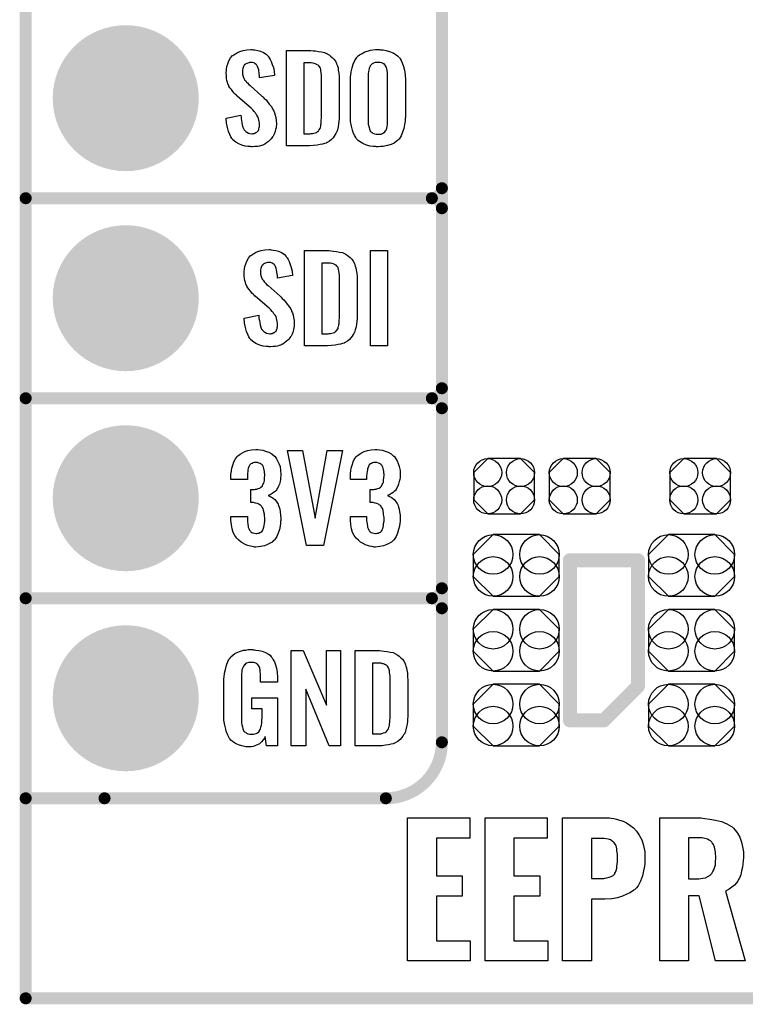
# Model space of a CAD drawing. Extents: x -0.07 to 0.95, y -0.15 to 1.54.
# Tile 1 of 13: x -0.05 to 0.31, y -0.15 to 0.34. Entities that reach past the tile are written whole.
import ezdxf

# ---------------------------------------------------------------- set-up
doc = ezdxf.new("R2010")
doc.units = 0
doc.layers.get('0').update_dxf_attribs({"linetype": 'CONTINUOUS'})
for name, color, linetype in [('gko', 6, 'CONTINUOUS'), ('gto', 2, 'CONTINUOUS'), ('gts', 1, 'CONTINUOUS')]:
    doc.layers.add(name, color=color, linetype=linetype)

# ---------------------------------------------------------------- blocks, each defined once
blk = doc.blocks.new('D32')
at = {"const_width": 0.003}
blk.add_lwpolyline([(-0.0015, 0, 1), (0.0015, 0, 1)], format="xyb", close=True, dxfattribs=at)
blk = doc.blocks.new('D63')
at = {"const_width": 0.0035}
blk.add_lwpolyline([(-0.00175, 0, 1), (0.00175, 0, 1)], format="xyb", close=True, dxfattribs=at)
blk = doc.blocks.new('D65')
blk.add_lwpolyline([(-0.0152, 0.0068), (-0.0152, -0.0068), (-0.0082, -0.0138), (0.0082, -0.0138), (0.0152, -0.0068), (0.0152, 0.0068), (0.0082, 0.0138), (-0.0082, 0.0138)], close=True)
for centre in [(-0.0082, 0.0068), (0.0082, 0.0068), (-0.0082, -0.0068), (0.0082, -0.0068)]:
    blk.add_circle(centre, 0.007)
blk = doc.blocks.new('D71')
blk.add_lwpolyline([(0.0116, 0.0154), (-0.0116, 0.0154), (-0.0215, 0.0055), (-0.0215, -0.0055), (-0.0116, -0.0154), (0.0116, -0.0154), (0.0215, -0.0055), (0.0215, 0.0055)], close=True)
for centre in [(-0.0116, 0.0055), (0.0116, 0.0055), (-0.0116, -0.0055), (0.0116, -0.0055)]:
    blk.add_circle(centre, 0.0099)
blk = doc.blocks.new('D37')
at = {"const_width": 0.0365}
blk.add_lwpolyline([(-0.01825, 0, 1), (0.01825, 0, 1)], format="xyb", close=True, dxfattribs=at)

msp = doc.modelspace()

# ---------------------------------------------------------------- linework, layer by layer
at = {"layer": 'gko', "color": 6, "const_width": 0.006}
for points in [[(-0.05, -0.15), (-0.05, 1.45)], [(-0.05, -0.15), (0.85, -0.15)]]:
    msp.add_lwpolyline(points, dxfattribs=at)
at = {"layer": 'gto', "color": 2}
for points, const_width in [([(0.158, -0.022), (0.158, 0.722)], 0.006), ([(0.158, 0.255), (0.158, 0.345)], 0.006), ([(-0.05, 0.25), (0.153, 0.25)], 0.006), ([(-0.05, 0.25), (0.153, 0.25)], 0.006), ([(0.153, 0.25), (0.153, 0.25)], 0.006), ([(0.153, 0.25), (0.153, 0.25)], 0.006), ([(0.158, 0.245), (0.158, 0.245)], 0.006), ([(0.158, 0.245), (0.158, 0.245)], 0.006), ([(0.158, 0.245), (0.158, 0.245)], 0.006), ([(0.158, 0.245), (0.158, 0.245)], 0.006), ([(0.158, 0.155), (0.158, 0.245)], 0.006), ([(-0.05, 0.15), (0.153, 0.15)], 0.006), ([(-0.05, 0.15), (0.153, 0.15)], 0.006), ([(0.153, 0.15), (0.153, 0.15)], 0.006), ([(0.153, 0.15), (0.153, 0.15)], 0.006), ([(0.158, 0.145), (0.158, 0.145)], 0.006), ([(0.158, 0.145), (0.158, 0.145)], 0.006), ([(0.158, 0.145), (0.158, 0.145)], 0.006), ([(0.158, 0.145), (0.158, 0.145)], 0.006), ([(0.158, 0.055), (0.158, 0.145)], 0.006), ([(0.222, 0.069), (0.256, 0.069)], 0.007), ([(0.222, -0.011), (0.222, 0.069)], 0.007), ([(0.256, 0.006), (0.256, 0.069)], 0.007), ([(-0.05, 0.05), (0.153, 0.05)], 0.006), ([(-0.05, 0.05), (0.153, 0.05)], 0.006), ([(0.153, 0.05), (0.153, 0.05)], 0.006), ([(0.153, 0.05), (0.153, 0.05)], 0.006), ([(0.158, 0.045), (0.158, 0.045)], 0.006), ([(0.158, 0.045), (0.158, 0.045)], 0.006), ([(0.158, 0.045), (0.158, 0.045)], 0.006), ([(0.158, 0.045), (0.158, 0.045)], 0.006), ([(0.239, -0.011), (0.256, 0.006)], 0.007), ([(0.222, -0.011), (0.239, -0.011)], 0.007), ([(-0.05, -0.05), (-0.0106, -0.05)], 0.006), ([(-0.05, -0.05), (0.13, -0.05)], 0.006), ([(0.13, -0.05), (0.13, -0.05)], 0.006), ([(0.13, -0.05), (0.13, -0.05)], 0.006)]:
    msp.add_lwpolyline(points, dxfattribs=dict(at, const_width=const_width))
for points in [[(0.0636, 0.3242), (0.0646, 0.3241), (0.066, 0.3239), (0.0674, 0.3235), (0.0689, 0.3228), (0.0702, 0.322), (0.0713, 0.3208), (0.0714, 0.3206), (0.0717, 0.3202), (0.0721, 0.3194), (0.0727, 0.3183), (0.0732, 0.3169), (0.0738, 0.3154), (0.0741, 0.3135), (0.0744, 0.3114), (0.0669, 0.3101), (0.0669, 0.3103), (0.0669, 0.3107), (0.0668, 0.3114), (0.0667, 0.3122), (0.0665, 0.3141), (0.0662, 0.315), (0.0659, 0.3158), (0.0659, 0.3159), (0.0657, 0.3161), (0.0655, 0.3165), (0.0652, 0.3168), (0.0647, 0.3172), (0.0642, 0.3176), (0.0634, 0.3178), (0.0626, 0.3179), (0.0623, 0.3179), (0.0619, 0.3178), (0.0615, 0.3177), (0.0605, 0.3174), (0.0599, 0.317), (0.0594, 0.3167), (0.0594, 0.3166), (0.0592, 0.3165), (0.0591, 0.3162), (0.0589, 0.3158), (0.0587, 0.3154), (0.0585, 0.3148), (0.0584, 0.3142), (0.0583, 0.3134), (0.0583, 0.3133), (0.0583, 0.313), (0.0584, 0.3126), (0.0584, 0.312), (0.0587, 0.3108), (0.0592, 0.3095), (0.0593, 0.3094), (0.0594, 0.3092), (0.0596, 0.309), (0.06, 0.3086), (0.0604, 0.308), (0.0609, 0.3076), (0.0615, 0.3069), (0.0622, 0.3063), (0.0681, 0.301), (0.0683, 0.3009), (0.0687, 0.3005), (0.0692, 0.2999), (0.0701, 0.2992), (0.0709, 0.2982), (0.0717, 0.2971), (0.0726, 0.296), (0.0733, 0.2948), (0.0734, 0.2946), (0.0736, 0.2943), (0.074, 0.2935), (0.0743, 0.2927), (0.0746, 0.2916), (0.075, 0.2903), (0.0752, 0.2888), (0.0753, 0.2872), (0.0753, 0.2871), (0.0753, 0.2867), (0.0752, 0.286), (0.0751, 0.2852), (0.0749, 0.2843), (0.0746, 0.2833), (0.0742, 0.2821), (0.0737, 0.2811), (0.0736, 0.281), (0.0734, 0.2807), (0.073, 0.2802), (0.0726, 0.2797), (0.072, 0.279), (0.0713, 0.2784), (0.0704, 0.2777), (0.0695, 0.2771), (0.0694, 0.277), (0.0691, 0.2769), (0.0685, 0.2766), (0.0678, 0.2764), (0.0668, 0.2761), (0.0658, 0.2759), (0.0646, 0.2758), (0.0633, 0.2757), (0.0627, 0.2757), (0.0623, 0.2758), (0.0617, 0.2758), (0.0611, 0.2759), (0.0597, 0.2761), (0.0581, 0.2765), (0.0565, 0.2772), (0.055, 0.278), (0.0536, 0.2792), (0.0535, 0.2794), (0.0531, 0.2798), (0.0526, 0.2807), (0.052, 0.2819), (0.0514, 0.2834), (0.0508, 0.2853), (0.0504, 0.2875), (0.0502, 0.29), (0.0576, 0.2915), (0.0576, 0.2914), (0.0576, 0.2913), (0.0577, 0.2907), (0.0577, 0.2899), (0.0579, 0.2889), (0.058, 0.2878), (0.0582, 0.2867), (0.0586, 0.2856), (0.059, 0.2846), (0.0591, 0.2845), (0.0592, 0.2842), (0.0595, 0.2838), (0.06, 0.2834), (0.0605, 0.283), (0.0613, 0.2826), (0.0621, 0.2823), (0.063, 0.2822), (0.0633, 0.2822), (0.0637, 0.2823), (0.0642, 0.2824), (0.0651, 0.2828), (0.0655, 0.2831), (0.0659, 0.2834), (0.066, 0.2835), (0.0661, 0.2836), (0.0663, 0.2839), (0.0665, 0.2843), (0.0666, 0.2847), (0.0667, 0.2853), (0.0669, 0.2859), (0.0669, 0.2867), (0.0669, 0.2868), (0.0669, 0.2871), (0.0668, 0.2877), (0.0667, 0.2883), (0.0664, 0.2899), (0.0661, 0.2907), (0.0656, 0.2915), (0.0655, 0.2916), (0.0654, 0.2919), (0.0651, 0.2922), (0.0647, 0.2928), (0.0642, 0.2934), (0.0635, 0.2942), (0.0627, 0.295), (0.0617, 0.2958), (0.0557, 0.301), (0.0556, 0.3011), (0.0553, 0.3015), (0.0548, 0.3019), (0.0542, 0.3026), (0.0535, 0.3033), (0.0528, 0.3043), (0.0521, 0.3052), (0.0516, 0.3061), (0.0515, 0.3062), (0.0514, 0.3066), (0.0511, 0.3071), (0.0509, 0.3079), (0.0506, 0.3088), (0.0504, 0.3099), (0.0503, 0.3112), (0.0502, 0.3126), (0.0502, 0.3127), (0.0502, 0.3129), (0.0502, 0.3131), (0.0503, 0.3135), (0.0504, 0.3145), (0.0506, 0.3158), (0.051, 0.3172), (0.0516, 0.3186), (0.0523, 0.3201), (0.0534, 0.3213), (0.0536, 0.3214), (0.0541, 0.3217), (0.0548, 0.3222), (0.0558, 0.3228), (0.0571, 0.3234), (0.0587, 0.3239), (0.0605, 0.3242), (0.0626, 0.3243), (0.0631, 0.3243), (0.0636, 0.3242)], [(0.0936, 0.3237), (0.0949, 0.3236), (0.0963, 0.3234), (0.0978, 0.3231), (0.0993, 0.3228), (0.1006, 0.3222), (0.1008, 0.3221), (0.1012, 0.3219), (0.1017, 0.3216), (0.1024, 0.321), (0.1032, 0.3203), (0.104, 0.3195), (0.1048, 0.3185), (0.1053, 0.3174), (0.1054, 0.3172), (0.1055, 0.3168), (0.1058, 0.3161), (0.1061, 0.3152), (0.1062, 0.314), (0.1065, 0.3125), (0.1066, 0.3108), (0.1067, 0.309), (0.1067, 0.2917), (0.1067, 0.2916), (0.1067, 0.2914), (0.1067, 0.2911), (0.1067, 0.2907), (0.1066, 0.2897), (0.1065, 0.2885), (0.1063, 0.2871), (0.1061, 0.2857), (0.1058, 0.2842), (0.1053, 0.2829), (0.1052, 0.2827), (0.105, 0.2823), (0.1047, 0.2818), (0.1042, 0.281), (0.1036, 0.2802), (0.1028, 0.2794), (0.1018, 0.2786), (0.1007, 0.2779), (0.1005, 0.2778), (0.1001, 0.2776), (0.0994, 0.2773), (0.0984, 0.2771), (0.0971, 0.2768), (0.0956, 0.2765), (0.0938, 0.2763), (0.0919, 0.2762), (0.0803, 0.2762), (0.0803, 0.3238), (0.0925, 0.3238), (0.0936, 0.3237)], [(0.1273, 0.3242), (0.1279, 0.3242), (0.1286, 0.3241), (0.1302, 0.3239), (0.1319, 0.3234), (0.1336, 0.3227), (0.1352, 0.3217), (0.1359, 0.3211), (0.1366, 0.3204), (0.1368, 0.3203), (0.1371, 0.3197), (0.1376, 0.3188), (0.1382, 0.3176), (0.1388, 0.3159), (0.1394, 0.314), (0.1397, 0.3117), (0.1398, 0.309), (0.1398, 0.2911), (0.1398, 0.291), (0.1398, 0.2907), (0.1398, 0.2904), (0.1397, 0.2899), (0.1397, 0.2893), (0.1396, 0.2885), (0.1394, 0.2869), (0.139, 0.2849), (0.1384, 0.2831), (0.1377, 0.2812), (0.1366, 0.2796), (0.1364, 0.2794), (0.1359, 0.2789), (0.1352, 0.2784), (0.1341, 0.2776), (0.1326, 0.2769), (0.1308, 0.2763), (0.1286, 0.2759), (0.1274, 0.2758), (0.1261, 0.2757), (0.1254, 0.2757), (0.1249, 0.2758), (0.1243, 0.2758), (0.1236, 0.2759), (0.1221, 0.2761), (0.1203, 0.2766), (0.1185, 0.2773), (0.1169, 0.2783), (0.1161, 0.2789), (0.1155, 0.2796), (0.1154, 0.2797), (0.115, 0.2803), (0.1145, 0.2812), (0.1139, 0.2824), (0.1134, 0.2841), (0.1128, 0.286), (0.1124, 0.2884), (0.1123, 0.2911), (0.1123, 0.309), (0.1123, 0.3091), (0.1123, 0.3093), (0.1123, 0.3097), (0.1124, 0.3103), (0.1124, 0.3108), (0.1125, 0.3116), (0.1127, 0.3132), (0.1131, 0.3151), (0.1136, 0.317), (0.1145, 0.3189), (0.1155, 0.3204), (0.1157, 0.3206), (0.1161, 0.3211), (0.1169, 0.3216), (0.1181, 0.3224), (0.1195, 0.3231), (0.1213, 0.3237), (0.1224, 0.324), (0.1235, 0.3241), (0.1248, 0.3243), (0.1269, 0.3243), (0.1273, 0.3242)], [(0.0926, 0.3176), (0.089, 0.3176), (0.089, 0.2822), (0.0922, 0.2822), (0.0927, 0.2823), (0.0933, 0.2823), (0.0947, 0.2827), (0.0953, 0.2829), (0.0959, 0.2833), (0.096, 0.2833), (0.0961, 0.2834), (0.0965, 0.284), (0.0971, 0.2848), (0.0973, 0.2854), (0.0975, 0.286), (0.0975, 0.2861), (0.0975, 0.2864), (0.0975, 0.2868), (0.0976, 0.2873), (0.0977, 0.2881), (0.0977, 0.289), (0.0978, 0.2901), (0.0978, 0.2913), (0.0978, 0.3095), (0.0978, 0.3097), (0.0978, 0.3101), (0.0978, 0.3106), (0.0978, 0.3113), (0.0976, 0.3129), (0.0975, 0.3137), (0.0975, 0.3143), (0.0975, 0.3144), (0.0974, 0.3146), (0.0973, 0.3149), (0.0971, 0.3153), (0.0965, 0.3161), (0.0962, 0.3165), (0.0957, 0.3167), (0.0956, 0.3167), (0.0954, 0.3168), (0.0951, 0.317), (0.0947, 0.3172), (0.0941, 0.3173), (0.0935, 0.3175), (0.0926, 0.3176)], [(0.1261, 0.3179), (0.1257, 0.3179), (0.1251, 0.3179), (0.1246, 0.3178), (0.1238, 0.3175), (0.1232, 0.3172), (0.1226, 0.3167), (0.1221, 0.3161), (0.1221, 0.316), (0.122, 0.3157), (0.1219, 0.3154), (0.1217, 0.3148), (0.1215, 0.3141), (0.1213, 0.3131), (0.1212, 0.3121), (0.1211, 0.3109), (0.1211, 0.2891), (0.1211, 0.2889), (0.1211, 0.2885), (0.1212, 0.2879), (0.1212, 0.2871), (0.1216, 0.2854), (0.1218, 0.2845), (0.1221, 0.2837), (0.1222, 0.2836), (0.1223, 0.2834), (0.1226, 0.2832), (0.1231, 0.2829), (0.1235, 0.2825), (0.1243, 0.2822), (0.1251, 0.2821), (0.1261, 0.282), (0.1266, 0.282), (0.1271, 0.2821), (0.1277, 0.2821), (0.1283, 0.2824), (0.1289, 0.2827), (0.1295, 0.2832), (0.1299, 0.2837), (0.13, 0.2838), (0.1301, 0.2841), (0.1303, 0.2845), (0.1305, 0.2851), (0.1307, 0.2858), (0.1308, 0.2868), (0.1309, 0.2879), (0.1309, 0.2891), (0.1309, 0.3109), (0.1309, 0.3111), (0.1309, 0.3115), (0.1308, 0.3121), (0.1308, 0.3129), (0.1305, 0.3146), (0.1303, 0.3154), (0.1299, 0.3162), (0.1299, 0.3163), (0.1297, 0.3165), (0.1295, 0.3167), (0.1291, 0.3171), (0.1286, 0.3174), (0.128, 0.3177), (0.1271, 0.3179), (0.1261, 0.3179)], [(0.0726, 0.2242), (0.0736, 0.2241), (0.075, 0.2239), (0.0764, 0.2235), (0.0778, 0.2228), (0.0791, 0.222), (0.0802, 0.2208), (0.0803, 0.2206), (0.0807, 0.2202), (0.0811, 0.2194), (0.0816, 0.2183), (0.0822, 0.2169), (0.0827, 0.2154), (0.0831, 0.2135), (0.0834, 0.2114), (0.0759, 0.2101), (0.0759, 0.2103), (0.0759, 0.2107), (0.0758, 0.2114), (0.0757, 0.2122), (0.0754, 0.2141), (0.0752, 0.215), (0.0749, 0.2158), (0.0749, 0.2159), (0.0747, 0.2161), (0.0745, 0.2165), (0.0741, 0.2168), (0.0737, 0.2172), (0.0731, 0.2176), (0.0724, 0.2178), (0.0716, 0.2179), (0.0713, 0.2179), (0.0709, 0.2178), (0.0704, 0.2177), (0.0694, 0.2174), (0.0689, 0.217), (0.0684, 0.2166), (0.0684, 0.2166), (0.0682, 0.2165), (0.068, 0.2162), (0.0679, 0.2158), (0.0677, 0.2154), (0.0675, 0.2148), (0.0674, 0.2142), (0.0673, 0.2134), (0.0673, 0.2133), (0.0673, 0.213), (0.0674, 0.2126), (0.0674, 0.212), (0.0677, 0.2108), (0.0682, 0.2095), (0.0683, 0.2094), (0.0684, 0.2093), (0.0686, 0.209), (0.069, 0.2086), (0.0693, 0.208), (0.0699, 0.2076), (0.0704, 0.2069), (0.0712, 0.2063), (0.0771, 0.201), (0.0773, 0.2009), (0.0777, 0.2005), (0.0782, 0.1999), (0.079, 0.1992), (0.0799, 0.1982), (0.0807, 0.1971), (0.0815, 0.196), (0.0823, 0.1948), (0.0824, 0.1946), (0.0826, 0.1943), (0.0829, 0.1935), (0.0833, 0.1927), (0.0836, 0.1916), (0.0839, 0.1903), (0.0841, 0.1888), (0.0842, 0.1872), (0.0842, 0.187), (0.0842, 0.1867), (0.0841, 0.186), (0.084, 0.1852), (0.0839, 0.1843), (0.0836, 0.1833), (0.0832, 0.1821), (0.0827, 0.1811), (0.0826, 0.181), (0.0824, 0.1807), (0.082, 0.1802), (0.0815, 0.1796), (0.081, 0.179), (0.0802, 0.1784), (0.0794, 0.1777), (0.0785, 0.1771), (0.0784, 0.177), (0.078, 0.1769), (0.0775, 0.1766), (0.0767, 0.1764), (0.0758, 0.1761), (0.0748, 0.1759), (0.0736, 0.1758), (0.0723, 0.1757), (0.0716, 0.1757), (0.0713, 0.1758), (0.0707, 0.1758), (0.0701, 0.1759), (0.0687, 0.1761), (0.0671, 0.1765), (0.0654, 0.1772), (0.064, 0.178), (0.0626, 0.1792), (0.0625, 0.1794), (0.0621, 0.1798), (0.0616, 0.1807), (0.061, 0.1819), (0.0604, 0.1834), (0.0598, 0.1853), (0.0593, 0.1875), (0.0592, 0.19), (0.0666, 0.1915), (0.0666, 0.1914), (0.0666, 0.1913), (0.0666, 0.1908), (0.0666, 0.1899), (0.0668, 0.1889), (0.067, 0.1878), (0.0672, 0.1867), (0.0676, 0.1856), (0.0679, 0.1846), (0.068, 0.1845), (0.0682, 0.1842), (0.0685, 0.1838), (0.069, 0.1834), (0.0695, 0.183), (0.0703, 0.1826), (0.0711, 0.1823), (0.072, 0.1822), (0.0723, 0.1822), (0.0727, 0.1823), (0.0731, 0.1824), (0.074, 0.1828), (0.0745, 0.1831), (0.0749, 0.1834), (0.075, 0.1835), (0.0751, 0.1836), (0.0753, 0.1839), (0.0754, 0.1843), (0.0756, 0.1847), (0.0757, 0.1853), (0.0759, 0.1859), (0.0759, 0.1867), (0.0759, 0.1868), (0.0759, 0.1871), (0.0758, 0.1877), (0.0757, 0.1883), (0.0753, 0.1899), (0.0751, 0.1908), (0.0746, 0.1915), (0.0745, 0.1916), (0.0744, 0.1919), (0.074, 0.1922), (0.0737, 0.1928), (0.0731, 0.1934), (0.0725, 0.1942), (0.0716, 0.195), (0.0707, 0.1958), (0.0647, 0.201), (0.0646, 0.2011), (0.0642, 0.2015), (0.0638, 0.2019), (0.0631, 0.2026), (0.0625, 0.2033), (0.0617, 0.2043), (0.0611, 0.2052), (0.0605, 0.2061), (0.0605, 0.2062), (0.0604, 0.2066), (0.0601, 0.2071), (0.0599, 0.2079), (0.0596, 0.2088), (0.0593, 0.2099), (0.0592, 0.2112), (0.0592, 0.2126), (0.0592, 0.2127), (0.0592, 0.2129), (0.0592, 0.2131), (0.0592, 0.2135), (0.0593, 0.2145), (0.0595, 0.2158), (0.06, 0.2172), (0.0605, 0.2186), (0.0613, 0.2201), (0.0624, 0.2213), (0.0626, 0.2214), (0.063, 0.2217), (0.0638, 0.2222), (0.0648, 0.2228), (0.0661, 0.2234), (0.0677, 0.2239), (0.0695, 0.2242), (0.0716, 0.2243), (0.0721, 0.2243), (0.0726, 0.2242)], [(0.1025, 0.2237), (0.1038, 0.2236), (0.1053, 0.2234), (0.1068, 0.2231), (0.1083, 0.2228), (0.1096, 0.2222), (0.1098, 0.2221), (0.1101, 0.2219), (0.1107, 0.2216), (0.1114, 0.221), (0.1122, 0.2203), (0.113, 0.2195), (0.1137, 0.2185), (0.1143, 0.2174), (0.1144, 0.2172), (0.1145, 0.2168), (0.1147, 0.2161), (0.115, 0.2152), (0.1152, 0.214), (0.1155, 0.2125), (0.1156, 0.2108), (0.1157, 0.209), (0.1157, 0.1917), (0.1157, 0.1916), (0.1157, 0.1914), (0.1157, 0.1911), (0.1157, 0.1908), (0.1156, 0.1897), (0.1155, 0.1885), (0.1153, 0.1871), (0.1151, 0.1857), (0.1147, 0.1842), (0.1143, 0.1829), (0.1142, 0.1827), (0.114, 0.1823), (0.1136, 0.1818), (0.1132, 0.181), (0.1125, 0.1802), (0.1118, 0.1794), (0.1108, 0.1786), (0.1097, 0.1779), (0.1095, 0.1778), (0.1091, 0.1776), (0.1084, 0.1773), (0.1073, 0.1771), (0.1061, 0.1768), (0.1046, 0.1765), (0.1028, 0.1763), (0.1009, 0.1762), (0.0893, 0.1762), (0.0893, 0.2238), (0.1015, 0.2238), (0.1025, 0.2237)], [(0.1308, 0.1762), (0.1223, 0.1762), (0.1223, 0.2238), (0.1308, 0.2238), (0.1308, 0.1762)], [(0.1016, 0.2176), (0.098, 0.2176), (0.098, 0.1822), (0.1012, 0.1822), (0.1017, 0.1823), (0.1023, 0.1823), (0.1036, 0.1827), (0.1043, 0.1829), (0.1049, 0.1833), (0.1049, 0.1833), (0.105, 0.1834), (0.1055, 0.184), (0.1061, 0.1848), (0.1062, 0.1854), (0.1064, 0.186), (0.1064, 0.1861), (0.1065, 0.1864), (0.1065, 0.1868), (0.1066, 0.1873), (0.1067, 0.1881), (0.1067, 0.189), (0.1068, 0.1901), (0.1068, 0.1913), (0.1068, 0.2095), (0.1068, 0.2097), (0.1068, 0.2101), (0.1068, 0.2106), (0.1068, 0.2113), (0.1066, 0.2129), (0.1065, 0.2137), (0.1064, 0.2143), (0.1064, 0.2144), (0.1063, 0.2146), (0.1062, 0.2149), (0.1061, 0.2153), (0.1055, 0.2161), (0.1051, 0.2165), (0.1047, 0.2167), (0.1046, 0.2167), (0.1044, 0.2168), (0.1041, 0.217), (0.1036, 0.2172), (0.1031, 0.2173), (0.1024, 0.2175), (0.1016, 0.2176)], [(0.066, 0.1243), (0.0672, 0.1242), (0.0685, 0.124), (0.0699, 0.1235), (0.0715, 0.123), (0.073, 0.1222), (0.0743, 0.1211), (0.0745, 0.121), (0.0748, 0.1206), (0.0753, 0.1197), (0.0759, 0.1187), (0.0765, 0.1174), (0.0771, 0.1159), (0.0774, 0.1139), (0.0775, 0.1118), (0.0775, 0.1116), (0.0775, 0.1111), (0.0774, 0.1103), (0.0773, 0.1094), (0.0771, 0.1083), (0.0768, 0.1071), (0.0763, 0.106), (0.0758, 0.1049), (0.0757, 0.1048), (0.0755, 0.1044), (0.0751, 0.1039), (0.0746, 0.1034), (0.0739, 0.1028), (0.0732, 0.1023), (0.0722, 0.1017), (0.0712, 0.1013), (0.0713, 0.1013), (0.0717, 0.1012), (0.0722, 0.1009), (0.0729, 0.1005), (0.0736, 0.1), (0.0745, 0.0993), (0.0752, 0.0985), (0.0759, 0.0975), (0.0759, 0.0975), (0.0761, 0.0971), (0.0764, 0.0964), (0.0767, 0.0956), (0.077, 0.0945), (0.0772, 0.0932), (0.0774, 0.0916), (0.0775, 0.09), (0.0775, 0.0899), (0.0775, 0.0897), (0.0775, 0.0893), (0.0775, 0.0889), (0.0774, 0.0883), (0.0773, 0.0876), (0.0771, 0.0861), (0.0768, 0.0843), (0.0762, 0.0826), (0.0755, 0.0809), (0.0745, 0.0793), (0.0744, 0.0791), (0.0739, 0.0788), (0.0732, 0.0781), (0.0722, 0.0775), (0.0709, 0.0768), (0.0693, 0.0762), (0.0673, 0.0758), (0.0651, 0.0756), (0.0646, 0.0756), (0.064, 0.0757), (0.0632, 0.0758), (0.0623, 0.076), (0.0611, 0.0764), (0.06, 0.0767), (0.0589, 0.0773), (0.0577, 0.078), (0.0566, 0.079), (0.0555, 0.08), (0.0546, 0.0814), (0.0537, 0.0828), (0.0532, 0.0847), (0.0528, 0.0867), (0.0526, 0.0891), (0.0526, 0.0908), (0.0608, 0.0908), (0.0608, 0.0894), (0.0608, 0.0892), (0.0608, 0.0889), (0.0609, 0.0881), (0.061, 0.0874), (0.0612, 0.0856), (0.0615, 0.0848), (0.0618, 0.084), (0.0619, 0.084), (0.062, 0.0838), (0.0623, 0.0835), (0.0625, 0.0832), (0.063, 0.0829), (0.0636, 0.0827), (0.0644, 0.0825), (0.0652, 0.0824), (0.0656, 0.0824), (0.066, 0.0825), (0.0665, 0.0826), (0.0671, 0.0828), (0.0676, 0.0831), (0.0682, 0.0836), (0.0685, 0.0841), (0.0685, 0.0842), (0.0687, 0.0845), (0.0688, 0.085), (0.069, 0.0855), (0.0692, 0.0864), (0.0693, 0.0873), (0.0695, 0.0885), (0.0695, 0.0898), (0.0695, 0.09), (0.0695, 0.0904), (0.0694, 0.0911), (0.0693, 0.092), (0.0689, 0.0938), (0.0686, 0.0948), (0.0682, 0.0956), (0.0681, 0.0957), (0.0679, 0.096), (0.0676, 0.0963), (0.0672, 0.0966), (0.0666, 0.0971), (0.0659, 0.0974), (0.0649, 0.0976), (0.0639, 0.0978), (0.0625, 0.0978), (0.0625, 0.1044), (0.0643, 0.1044), (0.0648, 0.1045), (0.0655, 0.1046), (0.0662, 0.1048), (0.067, 0.1051), (0.0676, 0.1055), (0.0682, 0.1061), (0.0683, 0.1062), (0.0684, 0.1063), (0.0685, 0.1068), (0.0688, 0.1074), (0.0691, 0.1081), (0.0693, 0.1091), (0.0694, 0.1102), (0.0695, 0.1115), (0.0695, 0.1117), (0.0695, 0.1121), (0.0694, 0.1126), (0.0694, 0.1133), (0.069, 0.1148), (0.0688, 0.1156), (0.0685, 0.1162), (0.0685, 0.1163), (0.0683, 0.1165), (0.068, 0.1168), (0.0677, 0.1171), (0.0672, 0.1173), (0.0666, 0.1176), (0.0659, 0.1178), (0.065, 0.1179), (0.0647, 0.1179), (0.0642, 0.1178), (0.0637, 0.1177), (0.0632, 0.1174), (0.0626, 0.1172), (0.0621, 0.1167), (0.0617, 0.1161), (0.0617, 0.116), (0.0616, 0.1159), (0.0614, 0.1154), (0.0612, 0.1149), (0.0611, 0.1142), (0.061, 0.1134), (0.0609, 0.1123), (0.0608, 0.1111), (0.0608, 0.1094), (0.0526, 0.1094), (0.0526, 0.1116), (0.0526, 0.1117), (0.0526, 0.1119), (0.0526, 0.1122), (0.0527, 0.1126), (0.0528, 0.1137), (0.053, 0.1151), (0.0535, 0.1166), (0.054, 0.1182), (0.0548, 0.1197), (0.0559, 0.121), (0.0561, 0.1212), (0.0565, 0.1216), (0.0572, 0.1221), (0.0583, 0.1227), (0.0596, 0.1234), (0.0611, 0.1238), (0.0629, 0.1242), (0.065, 0.1244), (0.0656, 0.1244), (0.066, 0.1243)], [(0.0989, 0.0763), (0.0904, 0.0763), (0.0808, 0.1238), (0.0884, 0.1238), (0.0947, 0.0901), (0.1006, 0.1238), (0.1084, 0.1238), (0.0989, 0.0763)], [(0.1257, 0.1243), (0.1268, 0.1242), (0.1281, 0.124), (0.1296, 0.1235), (0.1312, 0.123), (0.1326, 0.1222), (0.1339, 0.1211), (0.1341, 0.121), (0.1345, 0.1206), (0.135, 0.1197), (0.1356, 0.1187), (0.1362, 0.1174), (0.1367, 0.1159), (0.1371, 0.1139), (0.1372, 0.1118), (0.1372, 0.1116), (0.1372, 0.1111), (0.1371, 0.1103), (0.137, 0.1094), (0.1367, 0.1083), (0.1364, 0.1071), (0.136, 0.106), (0.1354, 0.1049), (0.1353, 0.1048), (0.1351, 0.1044), (0.1348, 0.1039), (0.1342, 0.1034), (0.1336, 0.1028), (0.1328, 0.1023), (0.1319, 0.1017), (0.1309, 0.1013), (0.131, 0.1013), (0.1314, 0.1012), (0.1319, 0.1009), (0.1326, 0.1005), (0.1333, 0.1), (0.1341, 0.0993), (0.1349, 0.0985), (0.1355, 0.0975), (0.1356, 0.0975), (0.1358, 0.0971), (0.1361, 0.0964), (0.1363, 0.0956), (0.1366, 0.0945), (0.1369, 0.0932), (0.1371, 0.0916), (0.1372, 0.09), (0.1372, 0.0899), (0.1372, 0.0897), (0.1372, 0.0893), (0.1372, 0.0889), (0.1371, 0.0883), (0.137, 0.0876), (0.1368, 0.0861), (0.1364, 0.0843), (0.1359, 0.0826), (0.1351, 0.0809), (0.1341, 0.0793), (0.134, 0.0791), (0.1336, 0.0788), (0.1328, 0.0781), (0.1318, 0.0775), (0.1305, 0.0768), (0.1289, 0.0762), (0.127, 0.0758), (0.1248, 0.0756), (0.1242, 0.0756), (0.1237, 0.0757), (0.1228, 0.0758), (0.1219, 0.076), (0.1208, 0.0764), (0.1197, 0.0767), (0.1186, 0.0773), (0.1174, 0.078), (0.1163, 0.079), (0.1152, 0.08), (0.1142, 0.0814), (0.1134, 0.0828), (0.1129, 0.0847), (0.1125, 0.0867), (0.1123, 0.0891), (0.1123, 0.0908), (0.1204, 0.0908), (0.1204, 0.0894), (0.1204, 0.0892), (0.1204, 0.0889), (0.1205, 0.0881), (0.1206, 0.0874), (0.1209, 0.0856), (0.1212, 0.0848), (0.1215, 0.084), (0.1215, 0.084), (0.1216, 0.0838), (0.1219, 0.0835), (0.1222, 0.0832), (0.1227, 0.0829), (0.1233, 0.0827), (0.124, 0.0825), (0.1249, 0.0824), (0.1252, 0.0824), (0.1257, 0.0825), (0.1262, 0.0826), (0.1267, 0.0828), (0.1273, 0.0831), (0.1278, 0.0836), (0.1282, 0.0841), (0.1282, 0.0842), (0.1284, 0.0845), (0.1285, 0.085), (0.1287, 0.0855), (0.1289, 0.0864), (0.1289, 0.0873), (0.1291, 0.0885), (0.1291, 0.0898), (0.1291, 0.09), (0.1291, 0.0904), (0.129, 0.0911), (0.1289, 0.092), (0.1286, 0.0938), (0.1283, 0.0948), (0.1278, 0.0956), (0.1277, 0.0957), (0.1276, 0.096), (0.1273, 0.0963), (0.1268, 0.0966), (0.1263, 0.0971), (0.1255, 0.0974), (0.1246, 0.0976), (0.1236, 0.0978), (0.1222, 0.0978), (0.1222, 0.1044), (0.124, 0.1044), (0.1245, 0.1045), (0.1252, 0.1046), (0.1259, 0.1048), (0.1266, 0.1051), (0.1273, 0.1055), (0.1278, 0.1061), (0.1279, 0.1062), (0.128, 0.1063), (0.1282, 0.1068), (0.1285, 0.1074), (0.1288, 0.1081), (0.1289, 0.1091), (0.129, 0.1102), (0.1291, 0.1115), (0.1291, 0.1117), (0.1291, 0.1121), (0.129, 0.1126), (0.129, 0.1133), (0.1287, 0.1148), (0.1285, 0.1156), (0.1281, 0.1162), (0.1281, 0.1163), (0.1279, 0.1165), (0.1277, 0.1168), (0.1274, 0.1171), (0.1269, 0.1173), (0.1263, 0.1176), (0.1255, 0.1178), (0.1247, 0.1179), (0.1243, 0.1179), (0.1239, 0.1178), (0.1234, 0.1177), (0.1228, 0.1174), (0.1223, 0.1172), (0.1217, 0.1167), (0.1214, 0.1161), (0.1214, 0.116), (0.1213, 0.1159), (0.1211, 0.1154), (0.1209, 0.1149), (0.1208, 0.1142), (0.1206, 0.1134), (0.1205, 0.1123), (0.1204, 0.1111), (0.1204, 0.1094), (0.1123, 0.1094), (0.1123, 0.1116), (0.1123, 0.1117), (0.1123, 0.1119), (0.1123, 0.1122), (0.1124, 0.1126), (0.1125, 0.1137), (0.1127, 0.1151), (0.1131, 0.1166), (0.1137, 0.1182), (0.1144, 0.1197), (0.1155, 0.121), (0.1157, 0.1212), (0.1162, 0.1216), (0.1168, 0.1221), (0.1179, 0.1227), (0.1192, 0.1234), (0.1208, 0.1238), (0.1226, 0.1242), (0.1247, 0.1244), (0.1252, 0.1244), (0.1257, 0.1243)], [(0.0637, 0.0242), (0.0644, 0.0242), (0.065, 0.0241), (0.0665, 0.0239), (0.0682, 0.0235), (0.0698, 0.0228), (0.0714, 0.022), (0.0721, 0.0215), (0.0727, 0.0208), (0.0728, 0.0206), (0.0732, 0.0202), (0.0736, 0.0193), (0.0743, 0.0182), (0.0748, 0.0167), (0.0753, 0.015), (0.0757, 0.0129), (0.0758, 0.0105), (0.0758, 0.008), (0.0674, 0.008), (0.0674, 0.0106), (0.0674, 0.0107), (0.0674, 0.0111), (0.0674, 0.0116), (0.0674, 0.0121), (0.0672, 0.0134), (0.0672, 0.0142), (0.0671, 0.0147), (0.0671, 0.0148), (0.067, 0.015), (0.067, 0.0153), (0.0668, 0.0156), (0.0664, 0.0164), (0.0658, 0.0171), (0.0656, 0.0172), (0.0653, 0.0174), (0.065, 0.0176), (0.0646, 0.0177), (0.064, 0.0179), (0.0635, 0.0179), (0.0623, 0.0179), (0.062, 0.0179), (0.0615, 0.0179), (0.0604, 0.0175), (0.0599, 0.0172), (0.0595, 0.0168), (0.0593, 0.0167), (0.0589, 0.0161), (0.0585, 0.0153), (0.0581, 0.0142), (0.0581, 0.0141), (0.0581, 0.0139), (0.058, 0.0135), (0.058, 0.013), (0.0579, 0.0124), (0.0579, 0.0117), (0.0578, 0.0108), (0.0578, 0.0099), (0.0578, -0.01), (0.0578, -0.0102), (0.0578, -0.0106), (0.0579, -0.0114), (0.0579, -0.0123), (0.0581, -0.0132), (0.0583, -0.0142), (0.0585, -0.0153), (0.0588, -0.0161), (0.0589, -0.0162), (0.059, -0.0164), (0.0594, -0.0167), (0.0598, -0.017), (0.0603, -0.0174), (0.0611, -0.0178), (0.0619, -0.0179), (0.0629, -0.018), (0.0634, -0.018), (0.0639, -0.0179), (0.0646, -0.0178), (0.0652, -0.0176), (0.0659, -0.0172), (0.0665, -0.0167), (0.067, -0.016), (0.0671, -0.0159), (0.0672, -0.0156), (0.0673, -0.0151), (0.0676, -0.0144), (0.0678, -0.0135), (0.068, -0.0124), (0.0681, -0.0111), (0.0682, -0.0096), (0.0682, -0.0052), (0.0631, -0.0052), (0.0631, 0.0003), (0.0759, 0.0003), (0.0759, -0.0238), (0.0703, -0.0238), (0.0697, -0.0191), (0.0697, -0.0192), (0.0697, -0.0193), (0.0693, -0.02), (0.0687, -0.0208), (0.0679, -0.0217), (0.0668, -0.0227), (0.0654, -0.0235), (0.0637, -0.0241), (0.0627, -0.0242), (0.0617, -0.0243), (0.0611, -0.0243), (0.0606, -0.0242), (0.06, -0.0242), (0.0594, -0.0241), (0.058, -0.0238), (0.0563, -0.0233), (0.0548, -0.0226), (0.0533, -0.0216), (0.0525, -0.021), (0.052, -0.0203), (0.052, -0.0202), (0.0519, -0.0201), (0.0517, -0.0198), (0.0515, -0.0195), (0.0513, -0.0191), (0.0511, -0.0185), (0.0508, -0.0179), (0.0505, -0.0172), (0.0502, -0.0164), (0.05, -0.0154), (0.0495, -0.0134), (0.0491, -0.0109), (0.049, -0.0081), (0.049, 0.0079), (0.049, 0.008), (0.049, 0.0082), (0.049, 0.0086), (0.0491, 0.0092), (0.0491, 0.0099), (0.0492, 0.0106), (0.0494, 0.0125), (0.0498, 0.0144), (0.0503, 0.0165), (0.0511, 0.0184), (0.0515, 0.0193), (0.0521, 0.0202), (0.0521, 0.0203), (0.0523, 0.0203), (0.0526, 0.0208), (0.0535, 0.0215), (0.0546, 0.0223), (0.056, 0.023), (0.0569, 0.0234), (0.0578, 0.0237), (0.0588, 0.024), (0.06, 0.0241), (0.0612, 0.0243), (0.0633, 0.0243), (0.0637, 0.0242)], [(0.1074, -0.0238), (0.1017, -0.0238), (0.09, 0.0046), (0.09, -0.0238), (0.0826, -0.0238), (0.0826, 0.0238), (0.0887, 0.0238), (0.1003, -0.0034), (0.1003, 0.0238), (0.1074, 0.0238), (0.1074, -0.0238)], [(0.1278, 0.0237), (0.1291, 0.0236), (0.1306, 0.0234), (0.1321, 0.0231), (0.1336, 0.0228), (0.1349, 0.0222), (0.1351, 0.0221), (0.1354, 0.0219), (0.136, 0.0216), (0.1367, 0.021), (0.1375, 0.0203), (0.1383, 0.0195), (0.139, 0.0185), (0.1396, 0.0174), (0.1397, 0.0172), (0.1398, 0.0168), (0.14, 0.0161), (0.1403, 0.0152), (0.1405, 0.014), (0.1408, 0.0125), (0.1409, 0.0108), (0.141, 0.009), (0.141, -0.0083), (0.141, -0.0084), (0.141, -0.0086), (0.141, -0.0089), (0.141, -0.0093), (0.1409, -0.0103), (0.1408, -0.0115), (0.1406, -0.0129), (0.1404, -0.0143), (0.14, -0.0158), (0.1396, -0.0171), (0.1395, -0.0173), (0.1393, -0.0177), (0.1389, -0.0182), (0.1385, -0.019), (0.1378, -0.0198), (0.1371, -0.0206), (0.1361, -0.0214), (0.135, -0.0221), (0.1348, -0.0222), (0.1344, -0.0224), (0.1337, -0.0227), (0.1326, -0.0229), (0.1314, -0.0232), (0.1299, -0.0235), (0.1281, -0.0237), (0.1262, -0.0238), (0.1146, -0.0238), (0.1146, 0.0238), (0.1268, 0.0238), (0.1278, 0.0237)], [(0.1269, 0.0176), (0.1233, 0.0176), (0.1233, -0.0178), (0.1265, -0.0178), (0.127, -0.0177), (0.1276, -0.0177), (0.1289, -0.0173), (0.1296, -0.0171), (0.1302, -0.0167), (0.1302, -0.0167), (0.1303, -0.0166), (0.1308, -0.016), (0.1314, -0.0152), (0.1315, -0.0146), (0.1317, -0.014), (0.1317, -0.0139), (0.1318, -0.0136), (0.1318, -0.0132), (0.1319, -0.0127), (0.132, -0.0119), (0.132, -0.011), (0.1321, -0.0099), (0.1321, -0.0087), (0.1321, 0.0095), (0.1321, 0.0097), (0.1321, 0.0101), (0.1321, 0.0106), (0.1321, 0.0113), (0.1319, 0.0129), (0.1318, 0.0137), (0.1317, 0.0143), (0.1317, 0.0144), (0.1316, 0.0146), (0.1315, 0.0149), (0.1314, 0.0153), (0.1308, 0.0161), (0.1304, 0.0165), (0.13, 0.0167), (0.1299, 0.0167), (0.1297, 0.0168), (0.1294, 0.017), (0.1289, 0.0172), (0.1284, 0.0173), (0.1277, 0.0175), (0.1269, 0.0176)], [(0.172, -0.07), (0.1553, -0.07), (0.1553, -0.0888), (0.1682, -0.0888), (0.1682, -0.099), (0.1553, -0.099), (0.1553, -0.1213), (0.1722, -0.1213), (0.1722, -0.1312), (0.1409, -0.1312), (0.1409, -0.0598), (0.172, -0.0598), (0.172, -0.07)], [(0.2107, -0.07), (0.194, -0.07), (0.194, -0.0888), (0.2069, -0.0888), (0.2069, -0.099), (0.194, -0.099), (0.194, -0.1213), (0.211, -0.1213), (0.211, -0.1312), (0.1796, -0.1312), (0.1796, -0.0598), (0.2107, -0.0598), (0.2107, -0.07)], [(0.2426, -0.06), (0.2439, -0.0601), (0.2452, -0.0604), (0.2468, -0.0609), (0.2486, -0.0615), (0.2502, -0.0623), (0.252, -0.0634), (0.2537, -0.0648), (0.2552, -0.0665), (0.2566, -0.0684), (0.2579, -0.0708), (0.2587, -0.0736), (0.2594, -0.0768), (0.2595, -0.0804), (0.2595, -0.0805), (0.2595, -0.0808), (0.2595, -0.0813), (0.2594, -0.0822), (0.2594, -0.083), (0.2593, -0.084), (0.2588, -0.0863), (0.2583, -0.0888), (0.2573, -0.0915), (0.2561, -0.0938), (0.2552, -0.0948), (0.2543, -0.0958), (0.254, -0.0959), (0.2533, -0.0965), (0.252, -0.0972), (0.2505, -0.098), (0.2483, -0.099), (0.2458, -0.0997), (0.2429, -0.1002), (0.2395, -0.1004), (0.2327, -0.1004), (0.2327, -0.1312), (0.2183, -0.1312), (0.2183, -0.0598), (0.2418, -0.0598), (0.2426, -0.06)], [(0.2884, -0.06), (0.2895, -0.0601), (0.292, -0.0604), (0.2948, -0.0609), (0.2977, -0.0616), (0.3005, -0.0627), (0.3028, -0.0641), (0.3031, -0.0643), (0.3038, -0.065), (0.3046, -0.0659), (0.3058, -0.0675), (0.3069, -0.0695), (0.3077, -0.072), (0.3081, -0.0734), (0.3084, -0.0751), (0.3087, -0.0768), (0.3087, -0.0787), (0.3087, -0.0788), (0.3087, -0.079), (0.3087, -0.0798), (0.3085, -0.0811), (0.3084, -0.0827), (0.3083, -0.0845), (0.3078, -0.0863), (0.3074, -0.0883), (0.3067, -0.0899), (0.3066, -0.0901), (0.3063, -0.0906), (0.3059, -0.0915), (0.3052, -0.0923), (0.3042, -0.0934), (0.303, -0.0945), (0.3016, -0.0955), (0.2998, -0.0965), (0.3096, -0.1312), (0.2948, -0.1312), (0.2866, -0.0988), (0.2813, -0.0988), (0.2813, -0.1312), (0.2669, -0.1312), (0.2669, -0.0598), (0.2874, -0.0598), (0.2884, -0.06)], [(0.2391, -0.0701), (0.2327, -0.0701), (0.2327, -0.0901), (0.2389, -0.0901), (0.2395, -0.0899), (0.2405, -0.0898), (0.2416, -0.0895), (0.2426, -0.0891), (0.2436, -0.0886), (0.2443, -0.0879), (0.2444, -0.0877), (0.2445, -0.0874), (0.2448, -0.0869), (0.2451, -0.0861), (0.2454, -0.0849), (0.2455, -0.0837), (0.2458, -0.082), (0.2458, -0.0801), (0.2458, -0.0799), (0.2458, -0.0795), (0.2458, -0.0788), (0.2458, -0.078), (0.2455, -0.0762), (0.2454, -0.0752), (0.2452, -0.0744), (0.2452, -0.0743), (0.2451, -0.074), (0.2448, -0.0731), (0.2441, -0.0722), (0.243, -0.0712), (0.2429, -0.0712), (0.2427, -0.0711), (0.2423, -0.0708), (0.2418, -0.0706), (0.2411, -0.0704), (0.2401, -0.0702), (0.2391, -0.0701)], [(0.2865, -0.0697), (0.2813, -0.0697), (0.2813, -0.0902), (0.2865, -0.0902), (0.2874, -0.0901), (0.2884, -0.0899), (0.2897, -0.0897), (0.2909, -0.0891), (0.2919, -0.0886), (0.2928, -0.0877), (0.293, -0.0876), (0.2931, -0.0873), (0.2935, -0.0866), (0.294, -0.0858), (0.2942, -0.0847), (0.2947, -0.0833), (0.2948, -0.0818), (0.2949, -0.0798), (0.2949, -0.0795), (0.2949, -0.079), (0.2948, -0.078), (0.2947, -0.0769), (0.2942, -0.0744), (0.2937, -0.0731), (0.2931, -0.0722), (0.293, -0.072), (0.2927, -0.0718), (0.2923, -0.0713), (0.2916, -0.0709), (0.2908, -0.0705), (0.2895, -0.0701), (0.2881, -0.0698), (0.2865, -0.0697)]]:
    msp.add_lwpolyline(points, dxfattribs=at)
at = {"layer": 'gto', "color": 2, "const_width": 0.006}
for points in [[(0.153, 0.25, 0.414214), (0.158, 0.255)], [(0.158, 0.245, 0.414214), (0.153, 0.25)], [(0.158, 0.245, 0.414214), (0.153, 0.25)], [(0.153, 0.15, 0.414214), (0.158, 0.155)], [(0.158, 0.145, 0.414214), (0.153, 0.15)], [(0.158, 0.145, 0.414214), (0.153, 0.15)], [(0.153, 0.05, 0.414214), (0.158, 0.055)], [(0.158, 0.045, 0.414214), (0.153, 0.05)], [(0.158, 0.045, 0.414214), (0.153, 0.05)], [(0.13, -0.05, 0.414214), (0.158, -0.022)]]:
    msp.add_lwpolyline(points, format="xyb", dxfattribs=at)

# ---------------------------------------------------------------- block references
at = {"layer": 'gko'}
msp.add_blockref('D32', (-0.05, -0.15), dxfattribs=at)
msp.add_blockref('D32', (-0.05, -0.15), dxfattribs=at)
at = {"layer": 'gto'}
for name, p in [('D32', (0.158, 0.255)), ('D32', (0.158, 0.255)), ('D32', (-0.05, 0.25)), ('D32', (-0.05, 0.25)), ('D32', (0.153, 0.25)), ('D32', (0.153, 0.25)), ('D32', (0.153, 0.25)), ('D32', (0.153, 0.25)), ('D32', (0.153, 0.25)), ('D32', (0.153, 0.25)), ('D32', (0.153, 0.25)), ('D32', (0.158, 0.245)), ('D32', (0.158, 0.245)), ('D32', (0.158, 0.245)), ('D32', (0.158, 0.245)), ('D32', (0.158, 0.245)), ('D32', (0.158, 0.245)), ('D32', (0.158, 0.245)), ('D32', (0.158, 0.155)), ('D32', (0.158, 0.155)), ('D32', (-0.05, 0.15)), ('D32', (-0.05, 0.15)), ('D32', (0.153, 0.15)), ('D32', (0.153, 0.15)), ('D32', (0.153, 0.15)), ('D32', (0.153, 0.15)), ('D32', (0.153, 0.15)), ('D32', (0.153, 0.15)), ('D32', (0.153, 0.15)), ('D32', (0.158, 0.145)), ('D32', (0.158, 0.145)), ('D32', (0.158, 0.145)), ('D32', (0.158, 0.145)), ('D32', (0.158, 0.145)), ('D32', (0.158, 0.145)), ('D32', (0.158, 0.145)), ('D63', (0.222, 0.069)), ('D63', (0.222, 0.069)), ('D63', (0.256, 0.069)), ('D63', (0.256, 0.069)), ('D32', (0.158, 0.055)), ('D32', (0.158, 0.055)), ('D32', (-0.05, 0.05)), ('D32', (-0.05, 0.05)), ('D32', (0.153, 0.05)), ('D32', (0.153, 0.05)), ('D32', (0.153, 0.05)), ('D32', (0.153, 0.05)), ('D32', (0.153, 0.05)), ('D32', (0.153, 0.05)), ('D32', (0.153, 0.05)), ('D32', (0.158, 0.045)), ('D32', (0.158, 0.045)), ('D32', (0.158, 0.045)), ('D32', (0.158, 0.045)), ('D32', (0.158, 0.045)), ('D32', (0.158, 0.045)), ('D63', (0.256, 0.006)), ('D63', (0.256, 0.006)), ('D63', (0.222, -0.011)), ('D63', (0.222, -0.011)), ('D63', (0.239, -0.011)), ('D63', (0.239, -0.011)), ('D32', (0.158, -0.022)), ('D32', (0.158, -0.022)), ('D32', (-0.05, -0.05)), ('D32', (-0.05, -0.05)), ('D32', (-0.0106, -0.05)), ('D32', (0.13, -0.05)), ('D32', (0.13, -0.05)), ('D32', (0.13, -0.05)), ('D32', (0.13, -0.05))]:
    msp.add_blockref(name, p, dxfattribs=at)
at = {"layer": 'gts'}
for name, p in [('D37', (0, 0.3)), ('D37', (0, 0.2)), ('D37', (0, 0.1)), ('D65', (0.1891, 0.106)), ('D65', (0.2269, 0.106)), ('D65', (0.2871, 0.106)), ('D71', (0.1952, 0.0664)), ('D71', (0.2828, 0.0664)), ('D71', (0.1952, 0.029)), ('D71', (0.2828, 0.029)), ('D37', (0, 0)), ('D71', (0.1952, -0.0084)), ('D71', (0.2828, -0.0084))]:
    msp.add_blockref(name, p, dxfattribs=at)

doc.saveas('drawing.dxf')
